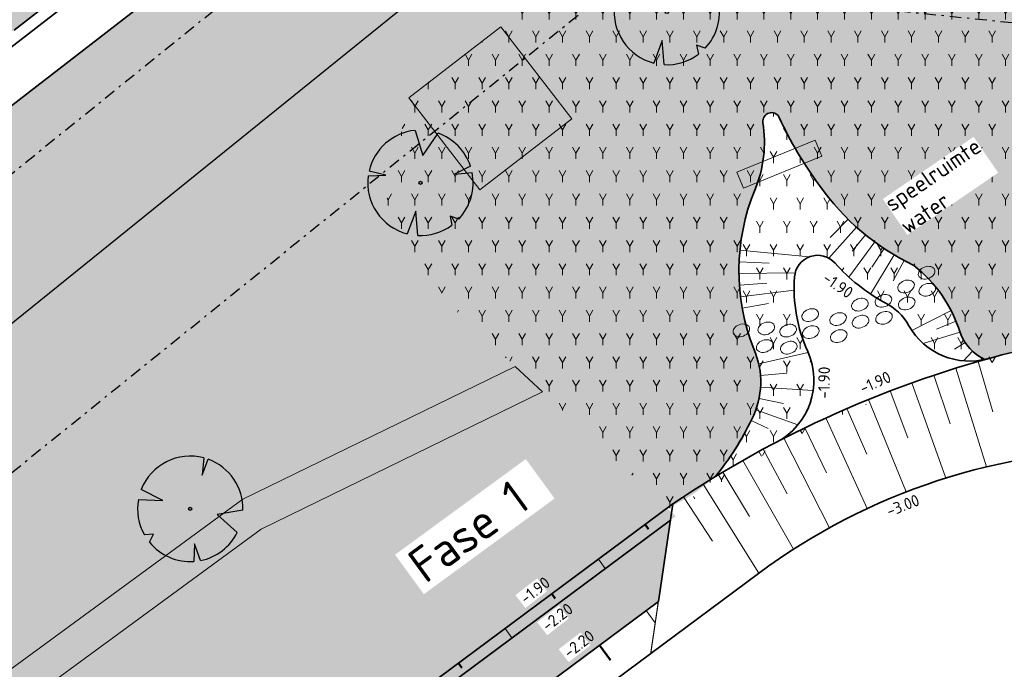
# Model space of a CAD drawing. Header units: metres. Extents: x 103263 to 106611, y 426963 to 428812.
# Tile 64 of 74: x 104588 to 104631, y 427892 to 427920. Entities that reach past the tile are written whole.
import ezdxf

# ---------------------------------------------------------------- set-up
doc = ezdxf.new("R2010")
doc.units = ezdxf.units.M
doc.linetypes.add('DASHDOT', pattern=[1, 0.5, -0.25, 0, -0.25])
doc.linetypes.add('VH-RWSBAND_110X220', pattern=[24, 10, -2, 2, -2, 2, -2, 2, -2])
for name, color, linetype, lineweight in [('B-WE-GW-TALUDARCERING-S', 90, 'Continuous', 25), ('B-WE-GW-TALUDARCERING_KORT-G', 90, 'Continuous', 18), ('B-WE-GW-TALUDARCERING_LANG-G', 90, 'Continuous', 18), ('N-GV-GW-TALUD_TEEN-G', 3, 'Continuous', 35), ('N-WE-GK-BESCHOEIING_DAMWAND-G', 130, 'GK-BESCHOEIING', 35), ('N-WE-GR-BOOM-S', 7, 'Continuous', 25), ('N-WE-GW-HOOGTE_AFWERKHOOGTE-T25', 7, 'Continuous', 25), ('N-WE-GW-TALUD_KRUIN-G', 3, 'Continuous', 35), ('N-WE-GW-TALUDARCERING_KORT-G', 90, 'Continuous', 50), ('N-WE-GW-TALUDARCERING_LANG-G', 90, 'Continuous', 18), ('N-WE-VH-KANTOPSLUITING_TROTTOIRBAND_RWS_110 220-G', 210, 'VH-RWSBAND_110X220', 35), ('N-WE-VH-KANTVERHARDING-G', 210, 'Continuous', 35)]:
    doc.layers.add(name, color=color, linetype=linetype, lineweight=lineweight)
for name, color, linetype, lineweight, true_color in [('boomstam', 7, 'Continuous', 0, 0x424242), ('N-WE-GR-BEPLANTING-A-250', 7, 'Continuous', 18, 0x00a500), ('N-WE-GR-BEPLANTING-MAAIENGRAS-A-250', 7, 'Continuous', 18, 0xe6e6e6), ('N-WE-GR-GRAS-A-250', 7, 'Continuous', 18, 0x7ca500), ('stapstenen', 7, 'Continuous', 0, 0x424242)]:
    doc.layers.add(name, color=color, linetype=linetype, lineweight=lineweight, true_color=true_color)
doc.layers.add('kc-nieuwe-gasleiding-25-03-2004', color=30, linetype='Continuous')
doc.layers.add('N-WE-VH-VERHARDING-AP_GROEN4', color=7, linetype='Continuous', true_color=0x004700)
doc.styles.add('fase3$0$STANDARD', font='ISO')
doc.styles.add('NLCS-ISO-M200-T25', font='NLCS-ISO.ttf', dxfattribs={"height": 0.5})
doc.linetypes.add('fase3$0$GASLEIDING', pattern='A,5,-1,["X",fase3$0$STANDARD,S=1,R=0,X=-0.2,Y=-0.5],-1', length=7)
doc.linetypes.add('GK-BESCHOEIING', pattern='A,30,-5,[1,NLCS.SHX,S=1,R=0,X=0,Y=0],-5', length=40)
pattern_1 = [(60.00000000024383, (104639.955648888, 427910.1806441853), (-0.5773504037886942, 0.9999997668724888), [0.288676, -0.8660260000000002]), (120.0000000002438, (104639.955648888, 427910.1806441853), (-1.154700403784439, -2.331299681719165e-07), [0.288676, -0.8660260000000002]), (270, (104639.955648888, 427910.1806441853), (0.5773500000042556, -0.9999999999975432), [0.25, -1.75])]
pattern_2 = [(60.00000000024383, (104664.6892993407, 427702.1373207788), (-0.5773504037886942, 0.9999997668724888), [0.288676, -0.8660260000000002]), (120.0000000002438, (104664.6892993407, 427702.1373207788), (-1.154700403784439, -2.331299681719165e-07), [0.288676, -0.8660260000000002]), (270, (104664.6892993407, 427702.1373207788), (0.5773500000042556, -0.9999999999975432), [0.25, -1.75])]

# ---------------------------------------------------------------- blocks, each defined once
blk = doc.blocks.new('*U365')
at = {"ltscale": 20, "flags": 128}
for points in [[(0.5793388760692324, 2.190296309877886), (0.512674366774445, 1.442929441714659), (0.7783564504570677, 2.127719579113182)], [(-2.229457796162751, 0.4031898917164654), (-1.183538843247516, 0.3534729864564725), (-2.105046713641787, 0.837744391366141)], [(2.264866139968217, -0.05835501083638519), (1.153274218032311, -0.2475629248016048), (2.022349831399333, -1.021356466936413)], [(-1.754058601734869, -1.433978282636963), (-1.575691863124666, -1.088303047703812), (-1.973252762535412, -1.113243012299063)], [(0.446271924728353, -2.221250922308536), (0.1886407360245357, -1.498573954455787), (0.1622557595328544, -2.259803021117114)]]:
    blk.add_lwpolyline(points, dxfattribs=at)
blk.add_lwpolyline([(2.26486297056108, -0.05835493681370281, 0.3219436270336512), (0.7783549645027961, 2.127715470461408, 0.3219436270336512)], format="xyb", dxfattribs=at)
blk.add_circle((0, 0), 0.0675)
at = {"ltscale": 20}
for start, end in [(75.18440999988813, 158.298953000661), (169.7490490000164, 209.4302330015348), (281.3600670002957, 333.2046490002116), (219.2666920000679, 274.1068389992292)]:
    blk.add_arc((0, 0), 2.265614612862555, start, end, dxfattribs=at)
blk = doc.blocks.new('*U369')
at = {"ltscale": 20, "flags": 128}
for points in [[(0.5793388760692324, 2.190296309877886), (0.512674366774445, 1.442929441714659), (0.7783564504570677, 2.127719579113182)], [(-2.229457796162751, 0.4031898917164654), (-1.183538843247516, 0.3534729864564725), (-2.105046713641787, 0.837744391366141)], [(2.264866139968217, -0.05835501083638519), (1.153274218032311, -0.2475629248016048), (2.022349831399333, -1.021356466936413)], [(-1.754058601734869, -1.433978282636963), (-1.575691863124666, -1.088303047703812), (-1.973252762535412, -1.113243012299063)], [(0.446271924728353, -2.221250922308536), (0.1886407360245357, -1.498573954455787), (0.1622557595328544, -2.259803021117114)]]:
    blk.add_lwpolyline(points, dxfattribs=at)
blk.add_lwpolyline([(2.26486297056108, -0.05835493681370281, 0.3219436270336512), (0.7783549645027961, 2.127715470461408, 0.3219436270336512)], format="xyb", dxfattribs=at)
blk.add_circle((0, 0), 0.0675)
at = {"ltscale": 20}
for start, end in [(75.18440999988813, 158.298953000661), (169.7490490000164, 209.4302330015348), (281.3600670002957, 333.2046490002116), (219.2666920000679, 274.1068389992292)]:
    blk.add_arc((0, 0), 2.265614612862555, start, end, dxfattribs=at)
blk = doc.blocks.new('*U222')
at = {"ltscale": 20, "flags": 128}
for points in [[(0.5793388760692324, 2.190296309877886), (0.512674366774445, 1.442929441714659), (0.7783564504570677, 2.127719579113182)], [(-2.229457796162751, 0.4031898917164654), (-1.183538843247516, 0.3534729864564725), (-2.105046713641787, 0.837744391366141)], [(2.264866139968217, -0.05835501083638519), (1.153274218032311, -0.2475629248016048), (2.022349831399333, -1.021356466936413)], [(-1.754058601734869, -1.433978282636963), (-1.575691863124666, -1.088303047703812), (-1.973252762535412, -1.113243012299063)], [(0.446271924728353, -2.221250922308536), (0.1886407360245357, -1.498573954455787), (0.1622557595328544, -2.259803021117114)]]:
    blk.add_lwpolyline(points, dxfattribs=at)
blk.add_lwpolyline([(2.26486297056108, -0.05835493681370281, 0.3219436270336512), (0.7783549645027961, 2.127715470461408, 0.3219436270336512)], format="xyb", dxfattribs=at)
blk.add_circle((0, 0), 0.0675)
at = {"ltscale": 20}
for start, end in [(75.18440999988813, 158.298953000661), (169.7490490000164, 209.4302330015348), (281.3600670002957, 333.2046490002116), (219.2666920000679, 274.1068389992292)]:
    blk.add_arc((0, 0), 2.265614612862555, start, end, dxfattribs=at)
blk = doc.blocks.new('*U67')
at = {"layer": 'B-WE-GW-TALUDARCERING_KORT-G', "ltscale": 0.1}
for p, q in [((104623.9480928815, 427911.3387716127), (104623.1702737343, 427910.5492675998)), ((104624.6929241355, 427910.6720908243), (104624.1237485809, 427909.9714478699)), ((104625.4980569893, 427910.0796400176), (104624.9647114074, 427909.2770522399)), ((104619.258772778, 427909.5065556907), (104620.5517744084, 427909.4531124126)), ((104626.3561217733, 427909.5668421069), (104625.8873263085, 427908.6896609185)), ((104619.2719592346, 427908.5071376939), (104620.4504417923, 427908.5870382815)), ((104619.3937935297, 427907.5150859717), (104620.5164562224, 427907.7155524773)), ((104628.5834027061, 427906.964853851), (104627.7453509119, 427906.6206418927)), ((104628.9758989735, 427906.0485351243), (104628.5245179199, 427905.7503627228)), ((104629.7011688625, 427905.3737812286), (104629.6753312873, 427905.3277673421)), ((104620.1793600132, 427904.6289632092), (104621.3146418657, 427904.7208571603)), ((104620.1171368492, 427903.6343239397), (104621.1659706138, 427903.4154596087)), ((104619.7780470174, 427902.6969669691), (104620.5076744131, 427902.3444484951))]:
    blk.add_line(p, q, dxfattribs=at)
at = {"layer": 'B-WE-GW-TALUDARCERING_LANG-G', "ltscale": 0.1}
for p, q in [((104624.3125310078, 427910.9965185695), (104623.1212453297, 427909.6655865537)), ((104625.0884012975, 427910.3662312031), (104623.9778808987, 427908.857048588)), ((104619.2930219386, 427910.0053192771), (104622.2678902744, 427909.7194164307)), ((104625.9209532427, 427909.8129734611), (104624.91250119, 427908.1255305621)), ((104619.2517449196, 427909.0066669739), (104621.6689649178, 427909.0385601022)), ((104619.3193556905, 427908.0094513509), (104621.6233561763, 427908.2924066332)), ((104628.3739813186, 427907.418716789), (104626.6930307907, 427906.5544652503)), ((104628.7534523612, 427906.4948198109), (104627.180342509, 427906.0003587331)), ((104629.2982486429, 427905.6678569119), (104628.9138844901, 427905.2547170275)), ((104620.1035244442, 427905.1227463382), (104622.230822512, 427905.6074219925)), ((104620.1839286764, 427904.129411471), (104622.4444042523, 427903.9879994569)), ((104619.9803526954, 427903.1538419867), (104621.7798502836, 427902.4990806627))]:
    blk.add_line(p, q, dxfattribs=at)
blk = doc.blocks.new('*U68')
at = {"layer": 'B-WE-GW-TALUDARCERING_KORT-G', "ltscale": 0.1}
for p, q in [((104629.5419264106, 427905.2306674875), (104630.1651468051, 427903.0632720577)), ((104627.6322505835, 427904.6369293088), (104628.3287352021, 427902.5553305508)), ((104625.7497900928, 427903.9618520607), (104626.5212181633, 427901.9477312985)), ((104623.8980076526, 427903.2066775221), (104624.7486749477, 427901.2423007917)), ((104622.0803095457, 427902.3727948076), (104623.0170406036, 427900.4413076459)), ((104620.3000393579, 427901.4617378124), (104621.3320693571, 427899.5474490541)), ((104618.5604718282, 427900.4751823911), (104619.6992993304, 427898.5638340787)), ((104616.8648068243, 427899.4149432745), (104618.1199329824, 427897.5001970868))]:
    blk.add_line(p, q, dxfattribs=at)
at = {"layer": 'B-WE-GW-TALUDARCERING_LANG-G', "ltscale": 0.1}
for p, q in [((104628.5839050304, 427904.9440375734), (104629.9035224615, 427900.6996726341)), ((104626.6874007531, 427904.3094839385), (104628.1545631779, 427900.2182850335)), ((104624.8198498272, 427903.5941935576), (104626.4405503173, 427899.6200332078)), ((104622.9846875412, 427902.7994821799), (104624.7700721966, 427898.9076994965)), ((104621.1852896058, 427901.9268116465), (104623.1514513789, 427898.0847916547)), ((104619.4249659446, 427900.9777872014), (104621.5926789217, 427897.1555152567)), ((104617.7069546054, 427899.9541545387), (104620.1013514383, 427896.124740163))]:
    blk.add_line(p, q, dxfattribs=at)

msp = doc.modelspace()

# ---------------------------------------------------------------- hatches: boundary and pattern name
at = {"layer": 'N-WE-GR-BEPLANTING-A-250'}
h = msp.add_hatch(dxfattribs=at)
h.set_pattern_fill('AGR-BEPLANTING_SOORT_01', color=256, scale=0.2, angle=2.438340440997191e-10, style=0, pattern_type=2)
h.set_pattern_definition(pattern_1)
edge = h.paths.add_edge_path()
edge.add_line((104659.3303647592, 427926.4612525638), (104651.7230013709, 427930.1607831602))
edge.add_line((104651.7230013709, 427930.1607831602), (104630.4938774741, 427940.376883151))
edge.add_line((104630.4938774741, 427940.376883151), (104615.8207720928, 427939.2164508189))
edge.add_line((104615.8207720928, 427939.2164508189), (104614.2376933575, 427936.9417769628))
edge.add_line((104614.2376933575, 427936.9417769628), (104618.9005509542, 427931.7673681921))
edge.add_line((104618.9005509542, 427931.7673681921), (104620.0012690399, 427927.1015558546))
edge.add_line((104620.0012690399, 427927.1015558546), (104630.0898014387, 427928.1712134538))
edge.add_line((104630.0898014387, 427928.1712134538), (104636.2878124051, 427922.2964945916))
edge.add_line((104636.2878124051, 427922.2964945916), (104635.6264533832, 427916.4450273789))
edge.add_line((104635.6264533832, 427916.4450273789), (104649.3272545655, 427918.542081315))
edge.add_line((104649.3272545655, 427918.542081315), (104660.6366545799, 427913.9924327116))
edge.add_line((104660.6366545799, 427913.9924327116), (104663.6131149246, 427914.9011601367))
edge.add_line((104663.6131149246, 427914.9011601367), (104665.8010621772, 427914.1757056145))
edge.add_line((104665.8010621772, 427914.1757056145), (104667.1001514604, 427911.8641044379))
edge.add_line((104667.1001514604, 427911.8641044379), (104668.6199794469, 427908.9346376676))
edge.add_line((104668.6199794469, 427908.9346376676), (104670.7094656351, 427905.0285698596))
edge.add_line((104670.7094656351, 427905.0285698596), (104666.1406019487, 427898.7868442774))
edge.add_line((104666.1406019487, 427898.7868442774), (104659.3938611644, 427895.167689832))
edge.add_line((104659.3938611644, 427895.167689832), (104659.8848710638, 427894.6055145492))
edge.add_arc((2471945.486461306, 2366238.399359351), 3059610.724035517, 219.310766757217, 219.311095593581)
edge.add_arc((104633.1765330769, 427844.6214640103), 52.49880512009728, 34.46647924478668, 43.892134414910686, ccw=False)
edge.add_arc((104561.2641716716, 427811.9097585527), 131.0209486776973, 20.525008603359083, 28.4523627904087, ccw=False)
edge.add_arc((104687.2521040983, 427859.0575428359), 3.499999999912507, 200.2204952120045, 290.1774694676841)
edge.add_arc((104734.3333150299, 427775.8055196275), 92.1906331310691, 116.25824959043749, 119.84127220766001, ccw=False)
edge.add_line((104693.54653613, 427858.4829137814), (104693.7189308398, 427859.7056682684))
edge.add_line((104693.7189308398, 427859.7056682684), (104675.3548332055, 427897.7132286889))
edge.add_line((104675.3548332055, 427897.7132286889), (104665.2685288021, 427916.3479826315))
edge.add_line((104665.2685288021, 427916.3479826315), (104661.1353112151, 427923.4013750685))
edge.add_line((104661.1353112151, 427923.4013750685), (104659.3303647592, 427926.4612525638))
edge = h.paths.add_edge_path()
edge.add_line((104670.1550383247, 427924.7248936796), (104658.9175619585, 427940.3055199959))
edge.add_line((104658.9175619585, 427940.3055199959), (104653.2284554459, 427936.5817013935))
edge.add_arc((104651.4900431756, 427939.1483963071), 3.100000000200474, 210.78231766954, 304.10962921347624, ccw=False)
edge.add_arc((104006.7206265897, 427555.0583306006), 747.4016849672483, 30.78231766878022, 33.22624458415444)
edge.add_line((104631.9321601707, 427964.5944303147), (104627.9856486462, 427961.7680270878))
edge.add_line((104627.9856486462, 427961.7680270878), (104626.3177951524, 427960.5509960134))
edge.add_line((104626.3177951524, 427960.5509960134), (104625.9700455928, 427960.9459651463))
edge.add_line((104625.9700455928, 427960.9459651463), (104624.1400822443, 427949.0979709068))
edge.add_line((104624.1400822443, 427949.0979709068), (104623.8429765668, 427947.1743769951))
edge.add_line((104623.8429765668, 427947.1743769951), (104618.5678430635, 427941.9415107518))
edge.add_line((104618.5678430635, 427941.9415107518), (104631.1659005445, 427942.9378365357))
edge.add_line((104631.1659005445, 427942.9378365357), (104634.7839139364, 427941.1783634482))
edge.add_line((104634.7839139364, 427941.1783634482), (104651.5656544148, 427933.0172491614))
edge.add_line((104651.5656544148, 427933.0172491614), (104660.8855343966, 427928.4849060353))
edge.add_line((104660.8855343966, 427928.4849060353), (104667.4835066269, 427917.5208487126))
edge.add_line((104667.4835066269, 427917.5208487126), (104673.5438381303, 427906.5821909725))
edge.add_line((104673.5438381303, 427906.5821909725), (104680.5943660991, 427892.6833740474))
edge.add_line((104680.5943660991, 427892.6833740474), (104687.9966658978, 427877.3128729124))
edge.add_line((104687.9966658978, 427877.3128729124), (104695.9848212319, 427860.7641181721))
edge.add_line((104695.9848212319, 427860.7641181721), (104701.3449330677, 427863.4087762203))
edge.add_line((104701.3449330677, 427863.4087762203), (104685.8327935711, 427895.5793691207))
edge.add_line((104685.8327935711, 427895.5793691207), (104682.0114505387, 427903.4467681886))
edge.add_line((104682.0114505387, 427903.4467681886), (104677.8967674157, 427911.1612343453))
edge.add_line((104677.8967674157, 427911.1612343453), (104670.1550383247, 427924.7248936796))
h = msp.add_hatch(dxfattribs=at)
h.set_pattern_fill('AGR-BEPLANTING_SOORT_01', color=256, scale=0.2, angle=2.438340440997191e-10, style=0, pattern_type=2)
h.set_pattern_definition(pattern_2)
h.paths.add_polyline_path([(104556.357811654, 427881.8359009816), (104557.9628089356, 427879.4884308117), (104564.4104932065, 427883.401240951), (104579.789623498, 427897.3157586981), (104595.647659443, 427905.0947801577), (104603.9724166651, 427911.5192502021), (104605.0520594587, 427916.5566048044), (104618.4977022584, 427926.942137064), (104618.3943072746, 427927.3804160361), (104617.5288937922, 427931.048800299), (104612.8364501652, 427936.2560409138), (104609.1140282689, 427932.5580588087), (104559.3369686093, 427894.1152950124), (104533.8123855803, 427871.8355503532), (104535.8700010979, 427869.3033728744), (104540.7991932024, 427865.158342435), (104549.8418808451, 427874.5602041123), (104551.3646216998, 427875.4842871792), (104549.8642033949, 427877.7390554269), (104551.249192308, 427881.8312364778), (104553.814394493, 427882.8076098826)])
h = msp.add_hatch(dxfattribs=at)
h.set_pattern_fill('AGR-BEPLANTING_SOORT_01', color=256, scale=0.2, angle=2.438340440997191e-10, style=0, pattern_type=2)
h.set_pattern_definition(pattern_1)
edge = h.paths.add_edge_path()
edge.add_arc((104630.5938993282, 427908.4100770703), 3.31125496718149, 279.2825280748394, 279.3535644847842)
edge.add_line((104631.1320654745, 427905.1428478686), (104635.4519229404, 427914.9008446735))
edge.add_line((104635.4519229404, 427914.9008446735), (104636.2878124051, 427922.2964945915))
edge.add_line((104636.2878124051, 427922.2964945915), (104630.0898014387, 427928.1712134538))
edge.add_line((104630.0898014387, 427928.1712134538), (104618.4977022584, 427926.942137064))
edge.add_line((104618.4977022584, 427926.942137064), (104605.0520594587, 427916.5566048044))
edge.add_line((104605.0520594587, 427916.5566048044), (104603.9724166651, 427911.5192502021))
edge.add_line((104603.9724166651, 427911.5192502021), (104606.958618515, 427907.5131852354))
edge.add_line((104606.958618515, 427907.5131852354), (104616.530222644, 427898.5797439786))
edge.add_arc((104608.8531999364, 427907.97529183), 12.13313632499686, 309.2519678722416, 334.4512128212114)
edge.add_arc((104616.7002096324, 427904.3473477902), 3.490529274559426, 332.6279519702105, 384.1067227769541)
edge.add_arc((104628.4248242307, 427909.1276978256), 9.173877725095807, 157.7776215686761, 201.449324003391, ccw=False)
edge.add_arc((104615.0460117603, 427914.6579644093), 5.303090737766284, 337.1337207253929, 369.0921691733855)
edge.add_arc((104620.6506571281, 427915.5497455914), 0.3720913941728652, 26.831462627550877, 188.3088045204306, ccw=False)
edge.add_arc((104635.7068993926, 427922.482624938), 16.20390868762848, 204.6760642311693, 216.715790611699)
edge.add_arc((104631.2808449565, 427918.7816806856), 10.44826054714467, 214.9573219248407, 244.4426614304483)
edge.add_arc((104623.1535187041, 427904.7346444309), 5.870048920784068, 17.199265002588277, 51.92767753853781, ccw=False)
edge.add_arc((104630.7311060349, 427907.2079863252), 2.103587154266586, 200.5262125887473, 280.8758556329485)
h = msp.add_hatch(dxfattribs=at)
h.set_pattern_fill('AGR-BEPLANTING_SOORT_01', color=256, scale=0.2, angle=2.438340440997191e-10, style=0, pattern_type=2)
h.set_pattern_definition([(60.00000000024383, (104621.8856927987, 427912.0065247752), (-0.5773504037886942, 0.9999997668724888), [0.288676, -0.8660260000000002]), (120.0000000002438, (104621.8856927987, 427912.0065247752), (-1.154700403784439, -2.331299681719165e-07), [0.288676, -0.8660260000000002]), (270, (104621.8856927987, 427912.0065247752), (0.5773500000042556, -0.9999999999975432), [0.25, -1.75])])
h.paths.add_polyline_path([(104622.7176694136, 427912.7951814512, -0.05258159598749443), (104620.982688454, 427915.7176955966, 0.8501442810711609), (104620.2824713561, 427915.4959753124, -0.1403559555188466), (104619.9323551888, 427912.5972802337, 0.192894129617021), (104619.8863167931, 427905.7730110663, -0.2284739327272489), (104619.7999385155, 427902.7425189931, -0.06041902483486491), (104618.23170441, 427900.2774576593, -0.01619871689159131), (104620.8631269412, 427901.7603602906, 0.3977357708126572), (104622.209817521, 427905.6550291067, -0.1248927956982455), (104621.6403049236, 427908.8630276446, -0.6622356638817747), (104623.383445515, 427909.456473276, 0.0844196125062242), (104625.5063392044, 427907.7632417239, -0.1498521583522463), (104626.5624493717, 427906.7642057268, 0.3290542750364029), (104629.816635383, 427905.3135675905, -0.193050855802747), (104628.7610716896, 427906.4703932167, 0.1527018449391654), (104626.7733176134, 427909.3557406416, -0.1293686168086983)])
h = msp.add_hatch(dxfattribs=at)
h.set_pattern_fill('AGR-BEPLANTING_SOORT_01', color=256, scale=0.2, angle=2.438340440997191e-10, style=0, pattern_type=2)
h.set_pattern_definition(pattern_1)
h.paths.add_polyline_path([(104551.3646216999, 427875.4842871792), (104549.841880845, 427874.5602041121), (104540.7991932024, 427865.1583424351), (104541.9497940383, 427864.1907851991), (104550.7873532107, 427873.3793707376), (104553.0553340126, 427874.7557064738)])
h.paths.add_polyline_path([(104558.7738425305, 427878.2260125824), (104565.3108796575, 427882.1930469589), (104580.6395944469, 427896.0619504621), (104596.4442150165, 427903.8147694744), (104604.8888466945, 427910.3317503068), (104603.9724166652, 427911.5192502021), (104595.6476594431, 427905.0947801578), (104579.7896234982, 427897.3157586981), (104564.4104932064, 427883.401240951), (104557.9628089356, 427879.4884308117)])
h = msp.add_hatch(dxfattribs=at)
h.set_pattern_fill('AGR-BEPLANTING_SOORT_01', color=256, scale=0.2, angle=2.438340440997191e-10, style=0, pattern_type=2)
h.set_pattern_definition(pattern_2)
h.paths.add_polyline_path([(104558.5676533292, 427873.8478544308), (104560.8984095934, 427870.0138941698), (104571.0666719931, 427876.1954244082), (104578.7077207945, 427885.2527803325), (104597.92007558, 427899.3172766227), (104609.6344773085, 427905.0157326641), (104606.958618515, 427907.5131852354), (104604.8690128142, 427910.3164438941), (104596.4442150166, 427903.8147694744), (104580.6395944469, 427896.0619504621), (104565.3108796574, 427882.1930469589), (104558.7738425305, 427878.2260125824), (104559.9748503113, 427875.971959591), (104559.4400929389, 427874.4321617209)])
h = msp.add_hatch(dxfattribs=at)
h.set_pattern_fill('AGR-BEPLANTING_SOORT_01', color=256, scale=0.2, angle=2.438340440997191e-10, style=0, pattern_type=2)
h.set_pattern_definition(pattern_1)
edge = h.paths.add_edge_path()
edge.add_line((104609.6344773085, 427905.0157326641), (104597.92007558, 427899.3172766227))
edge.add_line((104597.92007558, 427899.3172766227), (104578.7077207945, 427885.2527803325))
edge.add_line((104578.7077207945, 427885.2527803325), (104571.0666719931, 427876.1954244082))
edge.add_line((104571.0666719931, 427876.1954244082), (104560.8984095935, 427870.0138941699))
edge.add_line((104560.8984095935, 427870.0138941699), (104558.5676533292, 427873.8478544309))
edge.add_line((104558.5676533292, 427873.8478544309), (104559.440092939, 427874.432161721))
edge.add_line((104559.440092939, 427874.432161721), (104559.9748503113, 427875.971959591))
edge.add_line((104559.9748503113, 427875.971959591), (104558.7738425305, 427878.2260125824))
edge.add_line((104558.7738425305, 427878.2260125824), (104557.9628089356, 427879.4884308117))
edge.add_line((104557.9628089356, 427879.4884308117), (104556.357811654, 427881.8359009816))
edge.add_line((104556.357811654, 427881.8359009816), (104553.814394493, 427882.8076098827))
edge.add_line((104553.814394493, 427882.8076098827), (104551.249192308, 427881.8312364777))
edge.add_line((104551.249192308, 427881.8312364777), (104549.864203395, 427877.7390554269))
edge.add_line((104549.864203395, 427877.7390554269), (104551.3646216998, 427875.4842871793))
edge.add_line((104551.3646216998, 427875.4842871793), (104553.0553340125, 427874.7557064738))
edge.add_line((104553.0553340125, 427874.7557064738), (104555.0425731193, 427874.4483323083))
edge.add_line((104555.0425731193, 427874.4483323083), (104556.9707184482, 427873.5871383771))
edge.add_line((104556.9707184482, 427873.5871383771), (104559.6166726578, 427869.2346955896))
edge.add_line((104559.6166726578, 427869.2346955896), (104555.9170883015, 427866.985629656))
edge.add_line((104555.9170883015, 427866.985629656), (104546.5095820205, 427858.4042370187))
edge.add_line((104546.5095820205, 427858.4042370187), (104545.4943417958, 427861.2101226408))
edge.add_line((104545.4943417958, 427861.2101226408), (104535.8700010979, 427869.3033728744))
edge.add_line((104535.8700010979, 427869.3033728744), (104534.9512813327, 427870.5781331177))
edge.add_line((104534.9512813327, 427870.5781331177), (104533.8477286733, 427869.5438502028))
edge.add_line((104533.8477286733, 427869.5438502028), (104534.7620088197, 427868.2752501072))
edge.add_line((104534.7620088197, 427868.2752501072), (104544.2208811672, 427860.3211446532))
edge.add_line((104544.2208811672, 427860.3211446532), (104545.3102939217, 427857.310263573))
edge.add_line((104545.3102939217, 427857.310263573), (104543.9626380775, 427856.0809511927))
edge.add_line((104543.9626380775, 427856.0809511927), (104530.9093195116, 427850.3111004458))
edge.add_line((104530.9093195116, 427850.3111004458), (104522.8068072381, 427840.5018667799))
edge.add_line((104522.8068072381, 427840.5018667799), (104521.4064849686, 427839.8111373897))
edge.add_line((104521.4064849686, 427839.8111373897), (104519.6346078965, 427841.7191390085))
edge.add_line((104519.6346078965, 427841.7191390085), (104513.8809186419, 427840.7140481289))
edge.add_line((104513.8809186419, 427840.7140481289), (104509.4147893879, 427836.1709949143))
edge.add_line((104509.4147893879, 427836.1709949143), (104509.8947380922, 427834.0289782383))
edge.add_line((104509.8947380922, 427834.0289782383), (104498.8740883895, 427822.2227858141))
edge.add_line((104498.8740883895, 427822.2227858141), (104483.843235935, 427814.7417850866))
edge.add_arc((104677.9373325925, 427834.7998949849), 195.1277687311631, 185.9001273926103, 186.3698211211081)
edge.add_line((104484.0141862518, 427813.1513513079), (104499.7854102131, 427821.0008420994))
edge.add_line((104499.7854102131, 427821.0008420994), (104503.7092023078, 427825.2043188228))
edge.add_line((104503.7092023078, 427825.2043188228), (104504.7497593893, 427826.3190459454))
edge.add_line((104504.7497593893, 427826.3190459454), (104510.9837914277, 427832.9974345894))
edge.add_line((104510.9837914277, 427832.9974345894), (104513.1013080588, 427831.6065950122))
edge.add_line((104513.1013080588, 427831.6065950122), (104515.6512872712, 427832.3918107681))
edge.add_line((104515.6512872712, 427832.3918107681), (104518.7494060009, 427833.2361012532))
edge.add_line((104518.7494060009, 427833.2361012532), (104521.1232942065, 427835.7689585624))
edge.add_line((104521.1232942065, 427835.7689585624), (104522.0988686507, 427838.4801085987))
edge.add_line((104522.0988686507, 427838.4801085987), (104523.7586114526, 427839.2988009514))
edge.add_line((104523.7586114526, 427839.2988009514), (104531.8400212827, 427849.0824871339))
edge.add_line((104531.8400212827, 427849.0824871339), (104544.792801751, 427854.8078978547))
edge.add_line((104544.792801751, 427854.8078978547), (104545.8626181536, 427855.7837690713))
edge.add_line((104545.8626181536, 427855.7837690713), (104547.0619062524, 427856.877742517))
edge.add_line((104547.0619062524, 427856.877742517), (104556.8205418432, 427865.7794302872))
edge.add_line((104556.8205418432, 427865.7794302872), (104572.0552075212, 427875.0409484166))
edge.add_line((104572.0552075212, 427875.0409484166), (104579.7385331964, 427884.1484174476))
edge.add_line((104579.7385331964, 427884.1484174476), (104598.6973953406, 427898.0273432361))
edge.add_line((104598.6973953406, 427898.0273432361), (104610.8093523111, 427903.9191895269))
edge.add_line((104610.8093523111, 427903.9191895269), (104609.6344773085, 427905.0157326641))
h = msp.add_hatch(dxfattribs=at)
h.set_pattern_fill('AGR-BEPLANTING_SOORT_01', color=256, scale=0.2, angle=2.438340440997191e-10, style=0, pattern_type=2)
h.set_pattern_definition(pattern_1)
h.paths.add_polyline_path([(104506.4776014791, 427816.864324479), (104506.580505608, 427817.5613706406), (104510.2857923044, 427820.3124103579), (104507.0182267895, 427824.7365250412), (104506.7185530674, 427820.154744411), (104504.9860991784, 427818.8683851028)])
h.paths.add_polyline_path([(104507.0231745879, 427824.7401983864), (104508.6366375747, 427825.9380658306), (104511.9327746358, 427821.5352722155), (104512.1996325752, 427821.7334063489), (104512.9004328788, 427821.6309404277), (104548.1590464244, 427847.8125477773), (104554.58295796, 427852.5816974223), (104616.530222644, 427898.5797439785), (104610.8093523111, 427903.9191895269), (104598.6973953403, 427898.027343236), (104579.7385331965, 427884.1484174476), (104572.0552075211, 427875.0409484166), (104556.8205418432, 427865.7794302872), (104547.0619062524, 427856.8777425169), (104544.792801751, 427854.8078978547), (104531.8400212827, 427849.0824871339), (104523.7586114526, 427839.2988009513), (104522.0988686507, 427838.4801085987), (104521.1232942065, 427835.7689585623), (104518.7494060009, 427833.2361012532), (104515.6512872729, 427832.391810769), (104513.1013080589, 427831.6065950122), (104510.9837914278, 427832.9974345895), (104505.2254081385, 427826.8285985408), (104504.1238631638, 427825.6485363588), (104504.1409075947, 427825.6124478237), (104505.5813346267, 427826.6820023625)])
h = msp.add_hatch(dxfattribs=at)
h.set_pattern_fill('AGR-BEPLANTING_SOORT_01', color=256, scale=0.2, angle=2.438340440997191e-10, style=0, pattern_type=2)
h.set_pattern_definition(pattern_2)
edge = h.paths.add_edge_path()
edge.add_arc((104642.4275223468, 427860.4179760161), 46.62848788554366, 112.4527854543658, 121.2589167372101)
edge.add_arc((104608.8531999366, 427907.9752918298), 12.13313632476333, 309.25196801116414, 320.62101459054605, ccw=False)
edge.add_arc((104636.156049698, 427874.4404110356), 31.11077759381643, 110.40132304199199, 129.111895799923, ccw=False)
edge.add_arc((104624.6747825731, 427905.8391900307), 2.328085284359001, 268.6289392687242, 285.86023561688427, ccw=False)
at = {"layer": 'N-WE-GR-BEPLANTING-MAAIENGRAS-A-250', "transparency": 33554539}
h = msp.add_hatch(color=256, dxfattribs=at)
edge = h.paths.add_edge_path()
edge.add_line((104631.3733570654, 427905.6878942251), (104631.1320654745, 427905.1428478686))
edge.add_line((104631.1320654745, 427905.1428478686), (104635.4519229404, 427914.9008446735))
edge.add_line((104635.4519229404, 427914.9008446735), (104636.2878124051, 427922.2964945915))
edge.add_line((104636.2878124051, 427922.2964945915), (104630.0898014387, 427928.1712134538))
edge.add_line((104630.0898014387, 427928.1712134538), (104618.4977022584, 427926.942137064))
edge.add_line((104618.4977022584, 427926.942137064), (104605.0520594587, 427916.5566048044))
edge.add_line((104605.0520594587, 427916.5566048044), (104603.9724166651, 427911.5192502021))
edge.add_line((104603.9724166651, 427911.5192502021), (104606.958618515, 427907.5131852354))
edge.add_line((104606.958618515, 427907.5131852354), (104616.1586124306, 427898.9265780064))
edge.add_arc((104613.5605367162, 427905.0510887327), 6.652791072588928, 292.9871187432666, 339.6955983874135)
edge.add_arc((104616.7002096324, 427904.3473477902), 3.490529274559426, 332.6279519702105, 384.1067227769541)
edge.add_arc((104628.4248242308, 427909.1276978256), 9.173877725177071, 157.7776215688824, 201.4493240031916, ccw=False)
edge.add_arc((104615.0460117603, 427914.6579644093), 5.303090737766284, 337.1337207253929, 369.0921691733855)
edge.add_arc((104620.6506571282, 427915.5497455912), 0.3720913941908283, 26.831462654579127, 188.3088044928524, ccw=False)
edge.add_arc((104635.7068993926, 427922.482624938), 16.20390868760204, 204.6760642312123, 216.7157906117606)
edge.add_arc((104631.2808449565, 427918.7816806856), 10.44826054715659, 214.957321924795, 244.4426614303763)
edge.add_arc((104623.1535187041, 427904.7346444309), 5.870048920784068, 17.199265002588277, 51.92767753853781, ccw=False)
edge.add_arc((104630.7311060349, 427907.2079863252), 2.103587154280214, 200.5262125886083, 244.2325444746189)
edge.add_line((104629.816635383, 427905.3135675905), (104631.3733570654, 427905.6878942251))
h = msp.add_hatch(color=256, dxfattribs=at)
edge = h.paths.add_edge_path()
edge.add_line((104571.0666719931, 427876.1954244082), (104555.9170883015, 427866.985629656))
edge.add_line((104555.9170883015, 427866.985629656), (104546.5095820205, 427858.4042370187))
edge.add_line((104546.5095820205, 427858.4042370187), (104545.4943417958, 427861.2101226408))
edge.add_line((104545.4943417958, 427861.2101226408), (104535.8700010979, 427869.3033728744))
edge.add_line((104535.8700010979, 427869.3033728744), (104533.9417154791, 427871.9484486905))
edge.add_line((104533.9417154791, 427871.9484486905), (104532.8381628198, 427870.9141657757))
edge.add_line((104532.8381628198, 427870.9141657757), (104534.7620088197, 427868.2752501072))
edge.add_line((104534.7620088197, 427868.2752501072), (104544.2208811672, 427860.3211446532))
edge.add_line((104544.2208811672, 427860.3211446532), (104545.3102939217, 427857.310263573))
edge.add_line((104545.3102939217, 427857.310263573), (104543.9626380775, 427856.0809511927))
edge.add_line((104543.9626380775, 427856.0809511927), (104530.9093195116, 427850.3111004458))
edge.add_line((104530.9093195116, 427850.3111004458), (104522.8068072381, 427840.5018667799))
edge.add_line((104522.8068072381, 427840.5018667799), (104521.4064849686, 427839.8111373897))
edge.add_line((104521.4064849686, 427839.8111373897), (104519.6346078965, 427841.7191390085))
edge.add_line((104519.6346078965, 427841.7191390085), (104513.8809186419, 427840.7140481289))
edge.add_line((104513.8809186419, 427840.7140481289), (104509.4147893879, 427836.1709949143))
edge.add_line((104509.4147893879, 427836.1709949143), (104509.8947380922, 427834.0289782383))
edge.add_line((104509.8947380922, 427834.0289782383), (104498.8740883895, 427822.2227858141))
edge.add_line((104498.8740883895, 427822.2227858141), (104483.843235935, 427814.7417850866))
edge.add_arc((104677.9373301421, 427834.7998947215), 195.1277662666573, 185.9001273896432, 186.3698211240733)
edge.add_line((104484.0141862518, 427813.1513513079), (104499.7854102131, 427821.0008420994))
edge.add_line((104499.7854102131, 427821.0008420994), (104503.7092023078, 427825.2043188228))
edge.add_line((104503.7092023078, 427825.2043188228), (104504.7497593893, 427826.3190459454))
edge.add_line((104504.7497593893, 427826.3190459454), (104510.9837914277, 427832.9974345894))
edge.add_line((104510.9837914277, 427832.9974345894), (104513.1013080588, 427831.6065950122))
edge.add_line((104513.1013080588, 427831.6065950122), (104515.6512872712, 427832.3918107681))
edge.add_line((104515.6512872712, 427832.3918107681), (104518.7494060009, 427833.2361012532))
edge.add_line((104518.7494060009, 427833.2361012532), (104521.1232942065, 427835.7689585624))
edge.add_line((104521.1232942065, 427835.7689585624), (104522.0988686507, 427838.4801085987))
edge.add_line((104522.0988686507, 427838.4801085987), (104523.7586114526, 427839.2988009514))
edge.add_line((104523.7586114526, 427839.2988009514), (104531.8400212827, 427849.0824871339))
edge.add_line((104531.8400212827, 427849.0824871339), (104544.792801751, 427854.8078978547))
edge.add_line((104544.792801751, 427854.8078978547), (104545.8626181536, 427855.7837690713))
edge.add_line((104545.8626181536, 427855.7837690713), (104547.0619062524, 427856.877742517))
edge.add_line((104547.0619062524, 427856.877742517), (104556.8205418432, 427865.7794302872))
edge.add_line((104556.8205418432, 427865.7794302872), (104572.0552075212, 427875.0409484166))
edge.add_line((104572.0552075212, 427875.0409484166), (104579.7385331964, 427884.1484174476))
edge.add_line((104579.7385331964, 427884.1484174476), (104598.6973953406, 427898.0273432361))
edge.add_line((104598.6973953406, 427898.0273432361), (104610.8093523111, 427903.9191895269))
edge.add_line((104610.8093523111, 427903.9191895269), (104609.6344773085, 427905.0157326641))
edge.add_line((104609.6344773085, 427905.0157326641), (104597.92007558, 427899.3172766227))
edge.add_line((104597.92007558, 427899.3172766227), (104578.7077207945, 427885.2527803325))
edge.add_line((104578.7077207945, 427885.2527803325), (104571.0666719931, 427876.1954244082))
at = {"layer": 'N-WE-GR-GRAS-A-250'}
h = msp.add_hatch(dxfattribs=at)
h.set_pattern_fill('AGR-GRAS_01-SO', color=256, scale=0.05, angle=-43.67094639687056, pattern_type=2)
h.set_pattern_definition([(316.3290536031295, (0, 0), (1.76729138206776, 0.04100208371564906), [0.1499999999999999, -0.9999999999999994]), (1.329053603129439, (0.5342876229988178, -0.1644285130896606), (1.508993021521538, 1.785480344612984), [0.15, -1]), (346.3290536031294, (0.1759090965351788, 0.03944603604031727), (1.315684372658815, 0.9664236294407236), [0.15, -1]), (331.3290536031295, (0.7036363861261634, 0.1577841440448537), (0.9740066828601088, 0.3221971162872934), [0.15, -1]), (91.3290536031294, (1.870952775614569, 1.670190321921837), (-0.5870817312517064, -0.5637686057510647), [0.15, -1]), (106.3290536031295, (1.430233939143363, -0.6741148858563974), (-0.3111394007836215, -0.7163743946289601), [0.15, -1]), (121.3290536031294, (0.251521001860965, -0.1709888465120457), (-0.4753752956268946, -0.7576399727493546), [0.15, -1]), (41.32905360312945, (0.7069165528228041, 0.01640083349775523), (0.1086561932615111, 1.693574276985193), [0.1499999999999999, -0.9999999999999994]), (56.32905360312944, (0, 0), (-0.3333754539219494, 1.663989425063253), [0.1499999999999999, -0.9999999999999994])])
h.paths.add_polyline_path([(104611.6801454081, 427939.1220628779), (104611.923600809, 427938.8719038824), (104616.3725853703, 427943.2852407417), (104607.1019976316, 427950.5519233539), (104605.1160501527, 427948.54998755), (104591.4661952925, 427934.728638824), (104588.7919838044, 427932.020829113), (104581.9978813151, 427925.3866674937), (104579.2792046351, 427923.1590181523), (104576.3072180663, 427921.0213287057), (104572.6682936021, 427918.4039244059), (104577.5655940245, 427911.3520037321), (104607.4388333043, 427934.4230707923), (104609.0834896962, 427936.0545492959), (104608.838769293, 427936.3060081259)])
at = {"layer": 'N-WE-VH-VERHARDING-AP_GROEN4', "ltscale": 0.1}
h = msp.add_hatch(dxfattribs=at)
h.set_pattern_fill('CROSS', color=256, scale=0.05, style=0)
h.set_pattern_definition([(0, (0, 0), (0.3175, 0.3175), [0.15875, -0.4762500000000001]), (90, (0.07937500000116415, -0.07937499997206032), (-0.3175, 0.3175), [0.15875, -0.4762500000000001])])
edge = h.paths.add_edge_path()
edge.add_line((104616.3031511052, 427898.4111352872), (104514.5060934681, 427822.8232005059))
edge.add_line((104514.5060934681, 427822.8232005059), (104506.4772524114, 427816.8619599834))
edge.add_line((104506.4772524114, 427816.8619599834), (104495.4362540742, 427811.1353249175))
edge.add_line((104495.4362540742, 427811.1353249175), (104485.0081029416, 427807.8090618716))
edge.add_line((104485.0081029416, 427807.8090618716), (104485.4945375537, 427805.8626231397))
edge.add_line((104485.4945375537, 427805.8626231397), (104492.8930932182, 427807.0920026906))
edge.add_line((104492.8930932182, 427807.0920026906), (104495.3592784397, 427807.5017958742))
edge.add_line((104495.3592784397, 427807.5017958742), (104478.6672123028, 427790.8218198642))
edge.add_line((104478.6672123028, 427790.8218198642), (104467.4953556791, 427783.5212851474))
edge.add_line((104467.4953556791, 427783.5212851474), (104471.9838235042, 427792.5770671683))
edge.add_line((104471.9838235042, 427792.5770671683), (104477.2196777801, 427800.9421077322))
edge.add_line((104477.2196777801, 427800.9421077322), (104480.93507058, 427805.0412878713))
edge.add_line((104480.93507058, 427805.0412878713), (104485.1279156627, 427805.8017034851))
edge.add_line((104485.1279156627, 427805.8017034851), (104485.5138987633, 427804.8205834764))
edge.add_line((104485.5138987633, 427804.8205834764), (104484.4810009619, 427807.7138504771))
edge.add_line((104484.4810009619, 427807.7138504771), (104480.5797122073, 427807.0094648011))
edge.add_line((104480.5797122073, 427807.0094648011), (104473.4876649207, 427799.6420197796))
edge.add_line((104473.4876649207, 427799.6420197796), (104462.6006172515, 427787.3014668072))
edge.add_line((104462.6006172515, 427787.3014668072), (104429.9924314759, 427760.0703343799))
edge.add_line((104429.9924314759, 427760.0703343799), (104423.5693831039, 427755.3011126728))
edge.add_line((104423.5693831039, 427755.3011126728), (104334.939285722, 427689.4912444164))
edge.add_arc((104360.2681902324, 427671.9290903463), 30.82178870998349, 145.2639484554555, 160.1290543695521)
edge.add_arc((104319.4444605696, 427686.8488553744), 12.64354380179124, 311.59388644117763, 339.42502296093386, ccw=False)
edge.add_line((104327.8378318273, 427677.3931418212), (104328.4529372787, 427676.013364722))
edge.add_line((104328.4529372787, 427676.013364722), (104328.8965215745, 427675.01339636))
edge.add_arc((104319.4025852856, 427686.8721073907), 15.19091351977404, 308.6803289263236, 339.460188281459)
edge.add_arc((104360.268190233, 427671.929090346), 28.32178871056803, 146.0781939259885, 160.1580718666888, ccw=False)
edge.add_line((104336.7667712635, 427687.7343749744), (104371.487508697, 427713.5152696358))
edge.add_line((104371.487508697, 427713.5152696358), (104381.9308486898, 427721.2696756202))
edge.add_line((104381.9308486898, 427721.2696756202), (104433.4961692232, 427759.5579942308))
edge.add_line((104433.4961692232, 427759.5579942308), (104466.7479692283, 427784.2120266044))
edge.add_line((104466.7479692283, 427784.2120266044), (104467.4953556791, 427783.5212851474))
edge.add_line((104467.4953556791, 427783.5212851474), (104478.6672123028, 427790.8218198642))
edge.add_line((104478.6672123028, 427790.8218198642), (104495.3592784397, 427807.5017958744))
edge.add_line((104495.3592784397, 427807.5017958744), (104498.8457424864, 427808.0811234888))
edge.add_line((104498.8457424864, 427808.0811234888), (104506.8013188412, 427813.9882693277))
edge.add_line((104506.8013188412, 427813.9882693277), (104507.566691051, 427814.5565707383))
edge.add_line((104507.566691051, 427814.5565707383), (104508.0715676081, 427817.9764749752))
edge.add_line((104508.0715676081, 427817.9764749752), (104506.4772524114, 427816.8619599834))
edge.add_line((104506.4772524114, 427816.8619599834), (104514.5060934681, 427822.823200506))
edge.add_line((104514.5060934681, 427822.823200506), (104518.0098381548, 427822.3109084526))
edge.add_line((104518.0098381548, 427822.3109084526), (104547.6430790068, 427844.3154588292))
edge.add_line((104547.6430790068, 427844.3154588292), (104558.0864189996, 427852.0698648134))
edge.add_line((104558.0864189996, 427852.0698648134), (104615.7866238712, 427894.9137912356))
edge.add_line((104615.7866238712, 427894.9137912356), (104616.3031511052, 427898.4111352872))

# ---------------------------------------------------------------- linework, layer by layer
at = {"layer": 'boomstam'}
for points in [[(104608.1085077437, 427912.5995700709), (104612.0655424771, 427915.656018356), (104609.009094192, 427919.6130530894), (104605.0520594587, 427916.5566048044)], [(104619.4492093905, 427912.6762638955), (104622.8200722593, 427914.047944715), (104622.5349499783, 427914.7416343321), (104619.1640871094, 427913.3699535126)]]:
    msp.add_lwpolyline(points, close=True, dxfattribs=at)
at = {"layer": 'N-GV-GW-TALUD_TEEN-G', "ltscale": 0.1}
for points in [[(104618.23170441, 427900.2774576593, 0.06041902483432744), (104619.7999385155, 427902.7425189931, 0.2284739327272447), (104619.8863167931, 427905.7730110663, -0.1928941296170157), (104619.9323551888, 427912.5972802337, 0.1403559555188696), (104620.2824713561, 427915.4959753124, -0.8501442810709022), (104620.982688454, 427915.7176955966, 0.05258159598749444), (104622.7176694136, 427912.7951814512, 0.1293686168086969), (104626.7733176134, 427909.3557406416, -0.1527018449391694), (104628.7610716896, 427906.4703932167, 0.1939166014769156), (104629.8229640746, 427905.3105256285, 0.1939166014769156)], [(104620.8631269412, 427901.7603602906, 0.3977357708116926), (104622.209817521, 427905.6550291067, -0.1248927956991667), (104621.6403049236, 427908.8630276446, -0.6622356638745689), (104623.383445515, 427909.456473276, 0.0844196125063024), (104625.5063392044, 427907.7632417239, -0.1498521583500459), (104626.5624493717, 427906.7642057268, 0.344060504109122), (104629.9735994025, 427905.3525473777)]]:
    msp.add_lwpolyline(points, format="xyb", dxfattribs=at)
at = {"layer": 'N-GV-GW-TALUD_TEEN-G', "ltscale": 10, "flags": 128}
for points in [[(104616.4064577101, 427899.1106119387, -0.08653767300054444), (104631.0385915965, 427905.6342137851, -0.08590470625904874)], [(104615.4560446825, 427892.6754791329), (104620.0939603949, 427896.1192540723, -0.1629153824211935), (104636.3867939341, 427901.4410222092, -0.1629153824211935)]]:
    msp.add_lwpolyline(points, format="xyb", dxfattribs=at)
for points in [[(104616.4064577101, 427899.1106119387), (104512.6023540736, 427822.0323741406), (104506.2114147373, 427817.287331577), (104495.2701305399, 427811.6124152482), (104489.381222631, 427810.4696512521)], [(104520.2521171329, 427821.9830587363), (104548.5969539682, 427843.0308878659), (104559.0402596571, 427850.7852683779), (104615.4560446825, 427892.6754791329)]]:
    msp.add_lwpolyline(points, dxfattribs=at)
at = {"layer": 'N-WE-GK-BESCHOEIING_DAMWAND-G', "ltscale": 0.04, "const_width": 0.05}
msp.add_lwpolyline([(104616.4064577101, 427899.1106119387), (104615.4560446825, 427892.6754791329)], dxfattribs=at)
at = {"layer": 'N-WE-GR-BEPLANTING-MAAIENGRAS-A-250', "transparency": 33554539}
for points in [[(104523.7586114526, 427839.2988009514), (104531.8400212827, 427849.0824871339), (104544.792801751, 427854.8078978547), (104545.8626181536, 427855.7837690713), (104547.0619062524, 427856.877742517), (104556.8205418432, 427865.7794302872), (104572.0552075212, 427875.0409484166), (104579.7385331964, 427884.1484174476), (104598.6973953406, 427898.0273432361), (104610.8093523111, 427903.9191895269), (104609.6344773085, 427905.0157326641)], [(104609.6344773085, 427905.0157326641), (104597.92007558, 427899.3172766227), (104578.7077207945, 427885.2527803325), (104576.0753690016, 427882.1325087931)], [(104579.7385331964, 427884.1484174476), (104598.6973953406, 427898.0273432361), (104610.8093523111, 427903.9191895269), (104609.6344773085, 427905.0157326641), (104597.92007558, 427899.3172766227), (104578.7077207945, 427885.2527803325)]]:
    msp.add_lwpolyline(points, dxfattribs=at)
at = {"layer": 'N-WE-GW-TALUD_KRUIN-G', "ltscale": 0.1}
for points in [[(104518.0098381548, 427822.3109084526), (104547.6430790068, 427844.3154588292), (104558.0864189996, 427852.0698648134), (104615.7866238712, 427894.9137912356), (104616.4064577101, 427899.1106119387)], [(104616.3031511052, 427898.4111352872), (104514.5060934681, 427822.8232005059)]]:
    msp.add_lwpolyline(points, dxfattribs=at)
at = {"layer": 'N-WE-GW-TALUDARCERING_KORT-G', "ltscale": 0.1}
for p, q in [((104615.2126634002, 427898.2241772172), (104615.3617028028, 427898.0234603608)), ((104611.1983262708, 427895.2433891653), (104611.3473656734, 427895.0426723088)), ((104613.2543848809, 427893.0335368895), (104613.731307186, 427892.3912401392)), ((104607.1839891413, 427892.2626011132), (104607.3330285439, 427892.0618842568))]:
    msp.add_line(p, q, dxfattribs=at)
at = {"layer": 'N-WE-GW-TALUDARCERING_LANG-G', "ltscale": 0.1}
for p, q in [((104613.2054948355, 427896.7337831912), (104613.5035736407, 427896.3323494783)), ((104615.2615622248, 427894.5239190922), (104615.6514858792, 427893.9987880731)), ((104609.191157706, 427893.7529951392), (104609.4892365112, 427893.3515614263))]:
    msp.add_line(p, q, dxfattribs=at)
at = {"layer": 'N-WE-VH-KANTOPSLUITING_TROTTOIRBAND_RWS_110 220-G', "ltscale": 0.25, "flags": 128}
msp.add_lwpolyline([(104559.5873381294, 427897.4674181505), (104607.4388333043, 427934.4230707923), (104609.0834896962, 427936.054549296)], dxfattribs=at)
at = {"layer": 'N-WE-VH-KANTVERHARDING-G'}
for points in [[(104559.8929557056, 427897.0716936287), (104607.7689687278, 427934.0462813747), (104621.9669356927, 427948.1304864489), (104624.2483590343, 427962.9014328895), (104626.3187238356, 427960.5567833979), (104626.3187238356, 427960.5567833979)], [(104561.1154260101, 427895.4887955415), (104609.0895104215, 427932.5391237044), (104615.8207720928, 427939.2164508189)]]:
    msp.add_lwpolyline(points, dxfattribs=at)
at = {"layer": 'N-WE-VH-VERHARDING-AP_GROEN4', "ltscale": 0.2}
for points in [[(104616.3031511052, 427898.4111352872), (104512.9004328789, 427821.6309404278)], [(104616.3031511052, 427898.4111352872), (104514.5060934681, 427822.8232005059)]]:
    msp.add_lwpolyline(points, dxfattribs=at)
at = {"layer": 'stapstenen'}
for centre in [(104627.3218081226, 427909.0441012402), (104626.43868845, 427908.4534575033), (104627.3498181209, 427908.3122877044), (104625.462866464, 427907.8336437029), (104626.4666984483, 427907.7216439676), (104622.3152428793, 427907.2224144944), (104623.5146816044, 427907.0518775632), (104625.4908764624, 427907.1018301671), (104620.4261698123, 427906.651410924), (104624.4793743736, 427906.9387881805), (104619.3533645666, 427906.5656361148), (104621.3673415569, 427906.5537410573), (104622.3432528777, 427906.4906009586), (104623.5426916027, 427906.3200640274), (104620.35775694, 427905.8916943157), (104621.3953515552, 427905.8219275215)]:
    msp.add_ellipse(centre, major_axis=(0.3454896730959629, 0.1273667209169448), ratio=0.7028704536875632, dxfattribs=at)

# ---------------------------------------------------------------- block references
at = {"layer": 'N-WE-GR-BOOM-S', "rotation": 97.24835547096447}
for name, p in [('*U365', (104616.1520807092, 427920.2461512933)), ('*U369', (104605.5543564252, 427912.9057689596))]:
    msp.add_blockref(name, p, dxfattribs=at)
at = {"layer": 'N-WE-GR-BOOM-S'}
msp.add_blockref('*U222', (104595.6526648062, 427898.8955422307), dxfattribs=at)

# ---------------------------------------------------------------- next in the draw order: texts
at = {"layer": 'N-WE-GW-HOOGTE_AFWERKHOOGTE-T25', "char_height": 0.5, "width": 0.9778270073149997, "attachment_point": 1, "style": 'NLCS-ISO-M200-T25', "bg_fill": 3, "box_fill_scale": 1.2, "bg_fill_color": 256, "bg_fill_transparency": 0}
for s, insert, rotation in [('-1.90', (104623.0842111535, 427909.1067075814), 325.45747868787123), ('-1.90', (104622.6466705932, 427903.6303918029), 88.94902486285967), ('-1.90', (104624.3789440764, 427904.276230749), 23.88054812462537), ('-3.00', (104625.5315824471, 427899.0039439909), 21.516253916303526), ('-2.20', (104611.6433689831, 427892.8441029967), 37.69754864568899)]:
    msp.add_mtext(s, dxfattribs=dict(at, insert=insert, rotation=rotation))

# ---------------------------------------------------------------- next in the draw order: linework, layer by layer
at = {"layer": 'stapstenen'}
msp.add_ellipse((104624.4513643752, 427907.6706017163), major_axis=(0.3454896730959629, 0.1273667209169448), ratio=0.7028704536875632, dxfattribs=at)

# ---------------------------------------------------------------- next in the draw order: block references
at = {"layer": 'B-WE-GW-TALUDARCERING-S', "ltscale": 0.1}
for name in ['*U67', '*U68']:
    msp.add_blockref(name, (0, 0), dxfattribs=at)

# ---------------------------------------------------------------- next in the draw order: texts
at = {"layer": 'N-WE-GW-HOOGTE_AFWERKHOOGTE-T25', "insert": (104610.7191501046, 427894.0020372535), "char_height": 0.5, "width": 0.9778270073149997, "attachment_point": 1, "rotation": 37.69754864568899, "style": 'NLCS-ISO-M200-T25', "bg_fill": 3, "box_fill_scale": 1.2, "bg_fill_color": 256, "bg_fill_transparency": 0}
msp.add_mtext('-2.20', dxfattribs=at)

# ---------------------------------------------------------------- next in the draw order: texts
at = {"layer": 'N-WE-GW-HOOGTE_AFWERKHOOGTE-T25', "insert": (104609.7803139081, 427895.1694140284), "char_height": 0.5, "width": 0.9778270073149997, "attachment_point": 1, "rotation": 37.69754864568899, "style": 'NLCS-ISO-M200-T25', "bg_fill": 3, "box_fill_scale": 1.2, "bg_fill_color": 256, "bg_fill_transparency": 0}
msp.add_mtext('-1.90', dxfattribs=at)

# ---------------------------------------------------------------- next in the draw order: linework, layer by layer
at = {"layer": 'kc-nieuwe-gasleiding-25-03-2004', "linetype": 'DASHDOT'}
for points in [[(104092.1699711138, 427537.207228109), (104122.2486645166, 427558.4163071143), (104124.6199711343, 427560.0872281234), (104128.4267485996, 427562.7737836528), (104190.3068128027, 427607.8319857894), (104193.6955990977, 427610.3011017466), (104212.5323466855, 427624.0087360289), (104216.002059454, 427626.5485257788), (104238.3005656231, 427642.7801591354), (104259.813437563, 427658.716002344), (104285.2817734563, 427666.3924866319), (104300.4148551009, 427677.7136367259), (104303.8655740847, 427680.2941745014), (104322.6169781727, 427694.3143661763), (104324.4852589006, 427697.1764132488), (104337.5297078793, 427717.0907311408), (104369.1174279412, 427741.0777837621), (104469.1264369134, 427818.5160438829), (104547.486943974, 427880.6247416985), (104611.0118281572, 427931.8938563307), (104646.3386961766, 427928.2729089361)], [(104097.9300295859, 427529.0327723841), (104128.0113355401, 427550.2436929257), (104130.3800295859, 427551.9127723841), (104134.2532525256, 427554.6462171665), (104196.1931871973, 427599.7480142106), (104199.5844013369, 427602.21889857), (104218.4276534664, 427615.9312640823), (104221.897940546, 427618.4714742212), (104244.2194343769, 427634.7198408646), (104264.366562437, 427649.6439976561), (104289.8582265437, 427657.327513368), (104306.4051448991, 427669.7063632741), (104309.8544260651, 427672.2858256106), (104330.0230218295, 427687.3656338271), (104332.8547410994, 427691.7035867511), (104344.9502921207, 427710.1692688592), (104375.2025720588, 427733.1422162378), (104475.2935630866, 427810.6439561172), (104553.733056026, 427872.8152583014), (104614.0881718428, 427921.5261436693), (104641.2013038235, 427918.7470910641)]]:
    msp.add_lwpolyline(points, dxfattribs=at)
at = {"layer": 'kc-nieuwe-gasleiding-25-03-2004', "linetype": 'fase3$0$GASLEIDING', "ltscale": 0.4}
msp.add_lwpolyline([(104095.05, 427533.12), (104125.13, 427554.33), (104127.5, 427556), (104131.34, 427558.71), (104193.25, 427603.79), (104196.64, 427606.26), (104215.48, 427619.97), (104218.95, 427622.51), (104241.26, 427638.75), (104262.09, 427654.18), (104287.57, 427661.86), (104303.41, 427673.71), (104306.86, 427676.29), (104326.32, 427690.84), (104328.67, 427694.44), (104341.24, 427713.63), (104372.16, 427737.11), (104472.21, 427814.58), (104550.61, 427876.72), (104612.55, 427926.71), (104643.77, 427923.51)], dxfattribs=at)

# ---------------------------------------------------------------- next in the draw order: texts
at = {"layer": 'N-WE-GW-HOOGTE_AFWERKHOOGTE-T25', "insert": (104625.4408154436, 427912.2115687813), "char_height": 0.7, "attachment_point": 1, "rotation": 34.36796350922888, "style": 'NLCS-ISO-M200-T25', "bg_fill": 3, "box_fill_scale": 1, "bg_fill_color": 256, "bg_fill_transparency": 0}
msp.add_mtext('speelruimte\\Pwater ', dxfattribs=at)
at = {"layer": 'N-WE-GW-HOOGTE_AFWERKHOOGTE-T25', "insert": (104604.8806710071, 427896.8584852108), "char_height": 1.5, "width": 6.365741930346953, "attachment_point": 1, "rotation": 36.17, "style": 'NLCS-ISO-M200-T25', "bg_fill": 3, "box_fill_scale": 1.2, "bg_fill_color": 256, "bg_fill_transparency": 0}
msp.add_mtext('Fase 1', dxfattribs=at)

doc.saveas('drawing.dxf')
